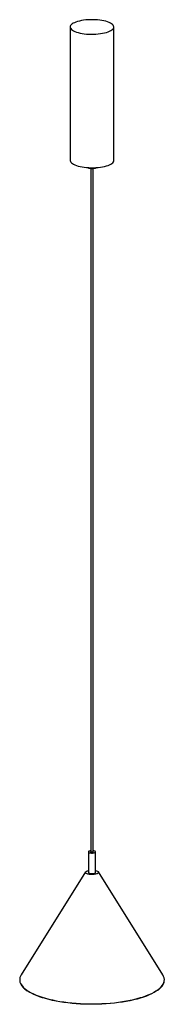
# Paper-space layout '_Dimétrica' of a CAD drawing. Header units: millimetres. Extents: x -343 to -144, y -955 to 401.
import ezdxf

# ---------------------------------------------------------------- set-up
doc = ezdxf.new("R2010")
doc.units = ezdxf.units.MM

psp = doc.layouts.new('_Dimétrica')

# ---------------------------------------------------------------- linework, layer by layer
at = {"color": 7, "linetype": 'Continuous', "lineweight": 25}
for p, q in [((-273.1, 391.3), (-273.1, 207.5)), ((-213.1, 207.5), (-213.1, 391.3)), ((-244.6, 196.1), (-244.6, -744.8)), ((-241.6, -744.8), (-241.6, 196.1)), ((-248.1, -744.8), (-248.1, -773.1)), ((-238.1, -773.1), (-238.1, -744.8)), ((-251.9, -772.4), (-340.6, -914.2)), ((-145.6, -914.2), (-234.3, -772.4))]:
    psp.add_line(p, q, dxfattribs=at)
at = {"color": 7, "linetype": 'Continuous', "lineweight": 25, "flags": 128}
for points in [[(-253.7, 382), (-250.6, 381.6), (-247.4, 381.4), (-244.2, 381.3), (-241, 381.3), (-237.7, 381.5), (-234.6, 381.7), (-231.5, 382.1), (-228.6, 382.6), (-225.8, 383.1), (-223.3, 383.8), (-221, 384.6), (-218.9, 385.4), (-217.1, 386.3), (-215.7, 387.3), (-214.5, 388.3), (-213.7, 389.3), (-213.2, 390.4), (-213.1, 391.5), (-213.3, 392.6), (-213.9, 393.6), (-214.9, 394.7), (-216.1, 395.7), (-217.7, 396.6), (-219.6, 397.5), (-221.7, 398.3), (-224.1, 399.1), (-226.7, 399.7), (-229.5, 400.2), (-232.5, 400.7), (-235.6, 401), (-238.8, 401.2), (-242, 401.3), (-245.3, 401.3), (-248.5, 401.2), (-251.6, 400.9), (-254.7, 400.5), (-257.6, 400.1), (-260.4, 399.5), (-262.9, 398.8), (-265.3, 398.1), (-267.3, 397.2), (-269.1, 396.3), (-270.6, 395.4), (-271.7, 394.3), (-272.5, 393.3), (-273, 392.2), (-273.1, 391.1), (-272.9, 390.1), (-272.3, 389), (-271.4, 388), (-270.1, 387), (-268.5, 386), (-266.7, 385.1), (-264.5, 384.3), (-262.1, 383.6), (-259.5, 382.9), (-256.7, 382.4), (-253.7, 382)], [(-273.1, 207.5), (-273.1, 207.3), (-272.9, 206.2), (-272.3, 205.1), (-271.4, 204.1), (-270.1, 203.1), (-268.5, 202.2), (-266.7, 201.3), (-264.5, 200.5), (-262.1, 199.7), (-259.5, 199.1), (-256.7, 198.5), (-253.7, 198.1)], [(-253.7, 198.1), (-250.6, 197.8), (-247.4, 197.6), (-244.2, 197.5), (-241, 197.5), (-237.7, 197.6), (-234.6, 197.9), (-231.5, 198.2), (-228.6, 198.7), (-225.8, 199.3), (-223.3, 200), (-221, 200.7), (-218.9, 201.6), (-217.1, 202.5), (-215.7, 203.4), (-214.5, 204.4), (-213.7, 205.5), (-213.2, 206.6), (-213.1, 207.5)], [(-237.2, 197.7), (-237.4, 197.5), (-238, 197), (-238.9, 196.6), (-240.1, 196.3), (-241.5, 196.1), (-243, 196), (-244.5, 196.1), (-245.9, 196.3), (-247.1, 196.6), (-248.1, 196.9), (-248.8, 197.4), (-249, 197.7)], [(-244.6, -743.2), (-245.6, -743.3), (-246.7, -743.6), (-247.5, -744), (-248, -744.4), (-248.1, -744.8), (-247.9, -745.3), (-247.3, -745.7), (-246.4, -746), (-245.2, -746.3), (-243.9, -746.4)], [(-241.6, -744.8), (-241.7, -744.9), (-242, -745.1), (-242.5, -745.2), (-243.1, -745.3), (-243.6, -745.2), (-244.1, -745.1), (-244.5, -745), (-244.6, -744.8), (-244.6, -744.8)], [(-243.9, -746.4), (-242.6, -746.4), (-241.2, -746.3), (-240.1, -746.1), (-239.1, -745.8), (-238.4, -745.4), (-238.1, -744.9), (-238.2, -744.5), (-238.6, -744), (-239.4, -743.7), (-240.4, -743.4), (-241.6, -743.2)], [(-238.1, -770.6), (-236.8, -770.9), (-235.7, -771.4), (-234.8, -771.9), (-234.3, -772.5), (-234.1, -773.1), (-234.3, -773.7), (-234.9, -774.3), (-235.8, -774.8), (-237, -775.2), (-238.4, -775.6), (-240.1, -775.9), (-241.8, -776), (-243.7, -776), (-245.5, -776), (-247.2, -775.7), (-248.7, -775.4), (-250, -775), (-251, -774.5), (-251.7, -773.9), (-252.1, -773.3), (-252.1, -772.7), (-251.7, -772.1), (-250.9, -771.6), (-249.9, -771.1), (-248.6, -770.7), (-248.1, -770.6)], [(-248.1, -773.1), (-248.1, -773.1), (-247.9, -773.6), (-247.3, -774), (-246.4, -774.3), (-245.2, -774.6), (-243.9, -774.7)], [(-243.9, -774.7), (-242.6, -774.7), (-241.2, -774.6), (-240.1, -774.4), (-239.1, -774), (-238.4, -773.7), (-238.1, -773.2), (-238.1, -773.1)], [(-153.1, -935.5), (-155, -936.8), (-157.9, -938.5), (-161, -940.2), (-164.5, -941.8), (-168.3, -943.3), (-172.3, -944.8), (-176.6, -946.2), (-181.1, -947.4), (-185.8, -948.6), (-190.8, -949.7), (-195.9, -950.7), (-201.2, -951.6), (-206.6, -952.4), (-212.2, -953.1), (-217.9, -953.6), (-223.7, -954.1), (-229.5, -954.4), (-235.4, -954.6), (-241.3, -954.7), (-247.3, -954.7), (-253.2, -954.5), (-259.1, -954.3)], [(-259.1, -954.3), (-264.9, -953.9), (-270.6, -953.4), (-276.3, -952.8), (-281.8, -952.1), (-287.2, -951.3), (-292.4, -950.3), (-297.5, -949.3), (-302.3, -948.2), (-307, -946.9), (-311.4, -945.6), (-315.6, -944.2), (-319.5, -942.7), (-323.1, -941.2), (-326.5, -939.5), (-329.6, -937.8), (-332.2, -936.2)]]:
    psp.add_lwpolyline(points, dxfattribs=at)
at = {"color": 8, "linetype": 'Continuous', "lineweight": 25, "flags": 128}
for points in [[(-342.6, -922), (-342.6, -922), (-342.3, -924), (-341.5, -926), (-340.4, -927.9), (-339, -929.9), (-337.2, -931.8), (-335.1, -933.6), (-332.7, -935.4), (-329.9, -937.2), (-326.9, -938.9), (-323.5, -940.5), (-319.8, -942.1), (-315.9, -943.6), (-311.7, -945), (-307.3, -946.3), (-302.6, -947.6), (-297.7, -948.7), (-292.6, -949.7), (-287.4, -950.7), (-282, -951.5), (-276.4, -952.2), (-270.8, -952.8), (-265, -953.3), (-259.1, -953.7)], [(-259.1, -953.7), (-253.2, -954), (-247.3, -954.1), (-241.3, -954.1), (-235.4, -954), (-229.5, -953.8), (-223.6, -953.5), (-217.8, -953), (-212.1, -952.5), (-206.5, -951.8), (-201, -951), (-195.7, -950.1), (-190.5, -949.1), (-185.6, -948), (-180.8, -946.8), (-176.3, -945.5), (-172, -944.2), (-167.9, -942.7), (-164.2, -941.2), (-160.7, -939.6), (-157.5, -937.9), (-154.6, -936.2), (-152, -934.4), (-149.8, -932.5), (-147.9, -930.6), (-146.3, -928.7), (-145.1, -926.8), (-144.2, -924.8), (-143.7, -922.9)]]:
    psp.add_lwpolyline(points, dxfattribs=at)
at = {"color": 7, "linetype": 'Continuous', "lineweight": 25}
for centre, radius, start, end in [((-330.3, -921.1), 12.4, 146.3219, 184.4489), ((-155.8, -921), 12.3, 351.2409, 33.7715)]:
    psp.add_arc(centre, radius, start, end, dxfattribs=at)
for points, knots in [([(-342.7, -922.3), (-342.6, -922.6), (-342.6, -923.6), (-342.1, -925.1), (-341.3, -927), (-340.2, -928.9), (-338.7, -930.7), (-337, -932.5), (-334.9, -934.3), (-333.4, -935.5), (-332.5, -936.1), (-332.5, -936.1)], [0, 0, 0, 0, 0.065563, 0.196643, 0.328161, 0.460402, 0.593372, 0.726894, 0.860749, 0.994758, 1, 1, 1, 1]), ([(-152.9, -935.4), (-152.4, -935.1), (-151.2, -934.3), (-149.5, -932.8), (-147.7, -931), (-146.2, -929.1), (-145, -927.3), (-144.2, -925.4), (-143.8, -924), (-143.7, -923.3), (-143.7, -923.2)], [0, 0, 0, 0, 0.077383, 0.22835, 0.379302, 0.53011, 0.680578, 0.830452, 0.979502, 1, 1, 1, 1])]:
    psp.add_open_spline(points, degree=3, knots=knots, dxfattribs=at)

doc.saveas('drawing.dxf')
